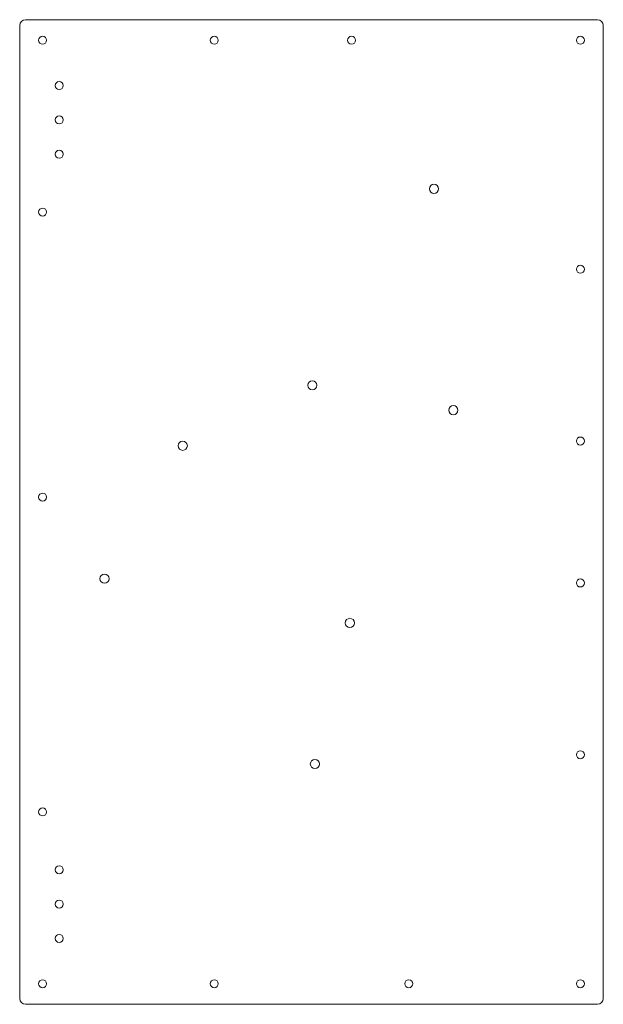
# Model space of a CAD drawing. Header units: millimetres. Extents: x -259 to 251, y -208 to 652.
import ezdxf

# ---------------------------------------------------------------- set-up
doc = ezdxf.new("R2010")
doc.units = ezdxf.units.MM

msp = doc.modelspace()

# ---------------------------------------------------------------- linework, layer by layer
at = {"color": 7, "linetype": 'Continuous', "lineweight": 15}
for p, q in [((-258.62, -203), (-258.62, 647)), ((-253.62, 652), (246.38, 652)), ((251.38, 647), (251.38, -203)), ((246.38, -208), (-253.62, -208))]:
    msp.add_line(p, q, dxfattribs=at)
for centre, radius in [((-238.62, 634), 3.5), ((-88.62, 634), 3.5), ((31.38, 634), 3.5), ((231.38, 634), 3.5), ((-224.07, 594.5), 3.5), ((-224.07, 564.5), 3.5), ((-224.07, 534.5), 3.5), ((103.36, 504.23), 4), ((-238.62, 484), 3.5), ((231.38, 434), 3.5), ((-2.83, 332.68), 4), ((120.27, 310.97), 4), ((-116.12, 279.85), 4), ((231.38, 284), 3.5), ((-238.62, 235), 3.5), ((-184.55, 163.75), 4), ((231.38, 160), 3.5), ((29.9, 125.14), 4), ((231.38, 10), 3.5), ((-0.65, 1.87), 4), ((-238.62, -40), 3.5), ((-224.07, -90.5), 3.5), ((-224.07, -120.5), 3.5), ((-224.07, -150.5), 3.5), ((-238.62, -190), 3.5), ((-88.62, -190), 3.5), ((81.38, -190), 3.5), ((231.38, -190), 3.5)]:
    msp.add_circle(centre, radius, dxfattribs=at)
for centre, start, end in [((-253.62, 647), 90, 180), ((246.38, 647), 0, 90), ((-253.62, -203), 180, 270), ((246.38, -203), 270, 0)]:
    msp.add_arc(centre, 5, start, end, dxfattribs=at)

doc.saveas('drawing.dxf')
